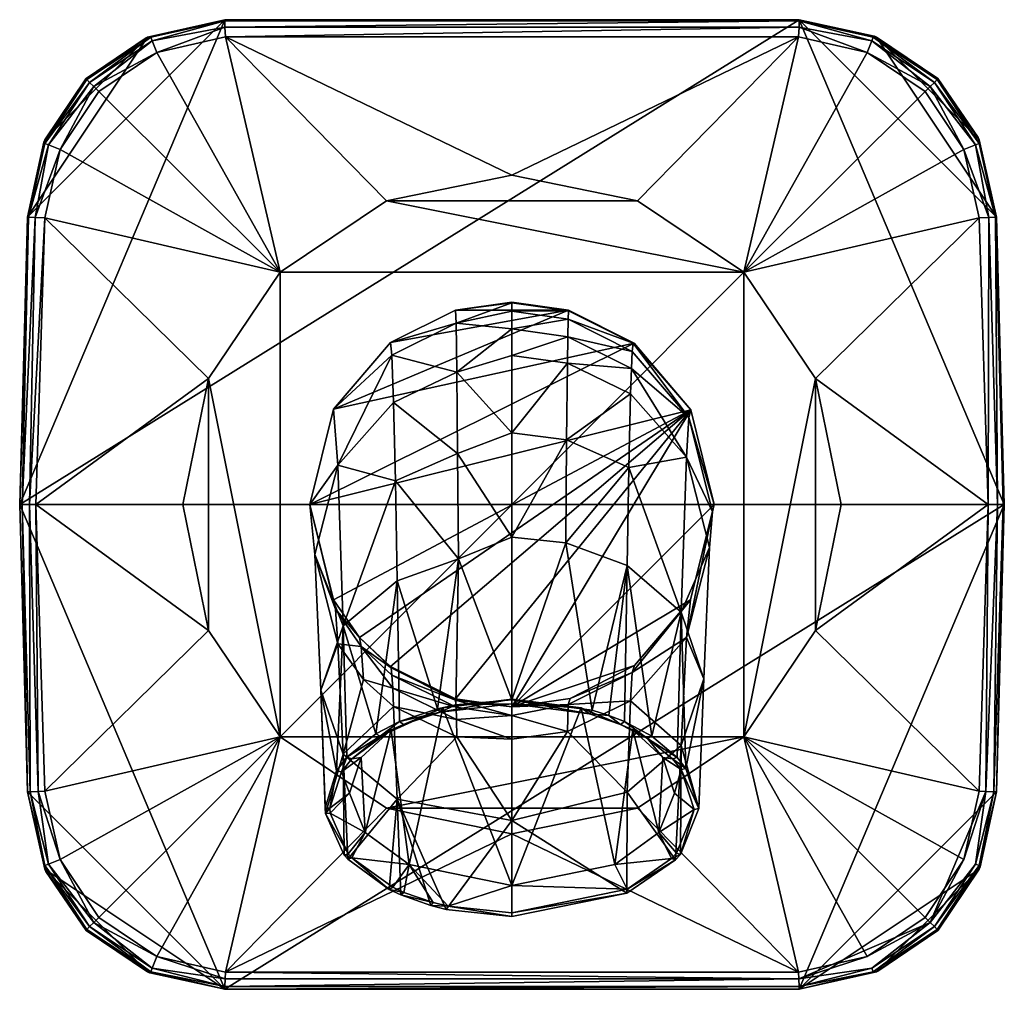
# Model space of a CAD drawing. Header units: centimetres. Extents: x 13.06 to 20.47, y 3.67 to 10.98.
import ezdxf

# ---------------------------------------------------------------- set-up
doc = ezdxf.new("R2010")
doc.units = ezdxf.units.CM
doc.layers.get('0').update_dxf_attribs({"true_color": 0x5890e1})

msp = doc.modelspace()

# ---------------------------------------------------------------- meshes
at = {"color": 214, "true_color": 0xb11c95}
mesh = msp.add_polyface(dxfattribs=at)
corners = [(13.1133, 9.4887, 2.9707), (13.0556, 7.3246, 3.9657), (13.1133, 9.4887, 3.9546), (13.2457, 10.0714, 2.9707), (14.0173, 10.843, 2.9707), (13.5565, 10.5322, 2.9707), (14.5999, 10.9753, 2.9707), (13.0556, 7.3246, 2.9707), (13.2375, 10.052, 3.952), (13.555, 10.5307, 3.9521), (14.0085, 10.8391, 3.9538), (15.0173, 9.073, 4.2407), (13.3617, 9.9977, 4.1035), (13.2461, 9.4833, 4.1057), (14.477, 8.2723, 4.2407), (13.1765, 7.3246, 4.1149), (13.1231, 9.4888, 4.0083), (13.1711, 9.487, 4.0741), (13.1286, 7.3246, 4.0958), (13.0751, 7.3246, 4.0403), (13.2445, 10.0442, 4.0047), (13.5616, 10.524, 4.0048), (13.5824, 10.5032, 4.0538), (13.6515, 10.4355, 4.1036), (14.0895, 10.7281, 4.1051), (13.6145, 10.4711, 4.0885), (14.0531, 10.8165, 4.0549), (13.2717, 10.0331, 4.0536), (14.0422, 10.8435, 4.0062)]
mesh.append_faces([[corners[k] for k in face] for face in [(0, 1, 2), (3, 4, 0), (3, 5, 4), (0, 6, 7), (2, 8, 0), (0, 8, 3), (3, 8, 9), (5, 9, 10), (4, 5, 10), (5, 3, 9), (11, 12, 13), (14, 13, 15), (2, 1, 16), (13, 17, 18), (17, 16, 19), (8, 2, 20), (21, 20, 22), (21, 10, 9), (8, 21, 9), (8, 20, 21), (12, 17, 13), (23, 24, 25), (26, 22, 25), (25, 22, 27), (17, 27, 16), (17, 12, 27), (2, 16, 20), (20, 16, 27), (22, 20, 27), (22, 28, 21), (21, 28, 10), (12, 23, 25), (12, 25, 27)]], dxfattribs={"color": 214})
mesh = msp.add_polyface(dxfattribs=at)
corners = [(15.4193, 8.0418, 4.2458), (15.86, 8.4491, 4.997), (15.8496, 8.5438, 4.2458), (16.3422, 8.6899, 5.0375), (16.764, 8.6464, 5.3856), (16.764, 8.78, 4.9171), (16.764, 8.8436, 4.4293), (16.3373, 8.7877, 4.2458), (16.764, 8.8486, 4.2458), (16.348, 8.3213, 5.9246), (17.1907, 8.7877, 4.2458), (14.5999, 10.9753, 2.9707), (14.5999, 10.9753, 3.9575), (18.9281, 10.9753, 2.9707), (14.0173, 10.843, 2.9707), (13.1133, 9.4887, 2.9707), (13.0556, 7.3246, 2.9707), (14.0085, 10.8391, 3.9538), (16.764, 9.8037, 4.2407), (14.6052, 10.8453, 4.1083), (15.818, 9.6123, 4.2407), (15.0173, 9.073, 4.2407), (14.0895, 10.7281, 4.1051), (13.6515, 10.4355, 4.1036), (13.3617, 9.9977, 4.1035), (14.477, 8.2723, 4.2407), (13.2461, 9.4833, 4.1057), (18.5107, 9.073, 4.2407), (14.0422, 10.8435, 4.0062), (13.5824, 10.5032, 4.0538), (14.0531, 10.8165, 4.0549), (14.5998, 10.9658, 4.0107), (14.6017, 10.9188, 4.0759), (13.6145, 10.4711, 4.0885), (18.9282, 10.9658, 4.0107), (18.9264, 10.9188, 4.0759)]
mesh.append_faces([[corners[k] for k in face] for face in [(0, 1, 2), (3, 4, 5), (6, 3, 5), (6, 7, 3), (6, 8, 7), (7, 2, 3), (3, 2, 1), (9, 3, 1), (9, 4, 3), (10, 0, 2), (7, 10, 2), (11, 12, 13), (14, 11, 15), (16, 11, 13), (14, 17, 12), (11, 14, 12), (18, 19, 20), (20, 19, 21), (21, 19, 22), (23, 21, 22), (23, 24, 21), (25, 21, 26), (21, 27, 20), (28, 29, 30), (31, 30, 32), (31, 28, 30), (31, 12, 28), (28, 12, 17), (30, 33, 22), (22, 19, 32), (34, 12, 31), (32, 34, 31), (32, 19, 35), (22, 32, 30)]], dxfattribs={"color": 214})
mesh = msp.add_polyface(dxfattribs=at)
corners = [(17.6307, 6.8656, 7.0126), (17.6445, 7.6022, 6.4447), (17.1685, 7.0363, 7.1709), (17.3685, 5.7749, 7.9585), (16.764, 5.8537, 8.0708), (16.764, 8.6464, 5.3856), (16.764, 8.4466, 5.8276), (17.1838, 8.587, 5.3711), (17.1809, 8.3888, 5.8069), (17.6635, 8.3494, 5.3128), (17.6573, 8.1577, 5.7244), (18.0777, 7.6817, 5.5546), (17.6698, 8.4777, 4.8749), (16.764, 7.8632, 6.6035), (17.1749, 7.811, 6.5718), (16.764, 7.0789, 7.2104), (17.6761, 8.539, 4.4179), (17.1867, 8.7195, 4.9087), (18.0385, 6.5143, 6.6868), (16.3606, 6.9147, 7.2563), (16.3541, 7.7079, 6.6691), (16.348, 8.3213, 5.9246), (16.3373, 5.8616, 4.2458), (18.1115, 8.0366, 4.2458), (16.764, 5.8006, 4.2458), (15.8496, 6.1054, 4.2458), (15.24, 7.3246, 4.2458), (17.6853, 8.5387, 4.2458), (17.1907, 8.7877, 4.2458), (15.4193, 8.0418, 4.2458), (18.288, 7.3246, 4.2458), (18.1089, 6.6077, 4.2458), (17.6859, 6.1111, 4.2458), (20.4724, 7.3246, 2.9707), (13.0556, 7.3246, 2.9707), (18.9281, 10.9753, 2.9707), (15.0173, 5.5763, 4.2407), (18.5107, 5.5763, 4.2407), (18.5107, 9.073, 4.2407)]
mesh.append_faces([[corners[k] for k in face] for face in [(0, 1, 2), (3, 2, 4), (3, 0, 2), (5, 6, 7), (7, 6, 8), (9, 8, 10), (11, 10, 1), (11, 9, 10), (9, 12, 7), (8, 9, 7), (6, 13, 8), (8, 13, 14), (10, 14, 1), (10, 8, 14), (13, 15, 14), (14, 15, 2), (1, 14, 2), (15, 4, 2), (12, 16, 17), (0, 18, 1), (4, 15, 19), (15, 13, 20), (13, 6, 21), (21, 6, 5), (22, 23, 24), (22, 25, 23), (23, 26, 27), (28, 27, 29), (23, 30, 24), (24, 30, 31), (32, 24, 31), (33, 34, 35), (36, 37, 38)]], dxfattribs={"color": 214})
mesh = msp.add_polyface(dxfattribs=at)
corners = [(17.6853, 8.5387, 4.2458), (17.1907, 8.7877, 4.2458), (17.6761, 8.539, 4.4179), (17.1896, 8.7826, 4.427), (17.1867, 8.7195, 4.9087), (16.764, 8.78, 4.9171), (16.764, 8.6464, 5.3856), (17.1838, 8.587, 5.3711), (16.764, 8.8486, 4.2458), (16.764, 8.8436, 4.4293), (17.6698, 8.4777, 4.8749), (16.3373, 8.7877, 4.2458), (18.9281, 10.9753, 2.9707), (14.5999, 10.9753, 3.9575), (18.9281, 10.9753, 3.9575), (19.5108, 10.843, 2.9707), (19.4932, 10.8504, 3.9539), (19.8765, 10.4355, 4.1036), (18.5107, 9.073, 4.2407), (20.1663, 9.9977, 4.1035), (19.4385, 10.7281, 4.1051), (18.9228, 10.8453, 4.1083), (17.71, 9.6123, 4.2407), (16.764, 9.8037, 4.2407), (14.6052, 10.8453, 4.1083), (19.051, 8.2723, 4.2407), (20.2819, 9.4833, 4.1057), (15.818, 9.6123, 4.2407), (18.9282, 10.9658, 4.0107), (14.6017, 10.9188, 4.0759), (18.9264, 10.9188, 4.0759), (19.4858, 10.8435, 4.0062), (19.4749, 10.8165, 4.0549), (19.9135, 10.4711, 4.0885)]
mesh.append_faces([[corners[k] for k in face] for face in [(0, 1, 2), (2, 1, 3), (4, 3, 5), (6, 4, 5), (6, 7, 4), (1, 8, 3), (3, 8, 9), (5, 3, 9), (7, 10, 4), (3, 4, 2), (11, 8, 1), (12, 13, 14), (12, 14, 15), (15, 14, 16), (17, 18, 19), (17, 20, 18), (18, 20, 21), (22, 21, 23), (22, 18, 21), (21, 24, 23), (18, 25, 26), (18, 22, 27), (27, 22, 23), (14, 13, 28), (29, 30, 28), (30, 24, 21), (16, 14, 31), (21, 20, 30), (28, 31, 14), (28, 32, 31), (28, 30, 32), (32, 30, 20), (20, 33, 32)]], dxfattribs={"color": 214})
mesh = msp.add_polyface(dxfattribs=at)
corners = [(20.4147, 9.4887, 2.9707), (20.4147, 9.4887, 3.9546), (20.4724, 7.3246, 2.9707), (18.9281, 10.9753, 2.9707), (19.5108, 10.843, 2.9707), (20.2823, 10.0714, 2.9707), (19.9715, 10.5322, 2.9707), (18.5107, 9.073, 4.2407), (20.2819, 9.4833, 4.1057), (20.1663, 9.9977, 4.1035), (19.9664, 10.524, 4.0048), (19.4858, 10.8435, 4.0062), (19.9456, 10.5032, 4.0538), (20.2835, 10.0442, 4.0047), (20.2563, 10.0331, 4.0536), (20.4049, 9.4888, 4.0083), (20.3569, 9.487, 4.0741), (20.2751, 10.0879, 3.952), (19.9715, 10.5323, 3.9521), (19.4932, 10.8504, 3.9539), (19.4385, 10.7281, 4.1051), (19.8765, 10.4355, 4.1036), (19.9135, 10.4711, 4.0885), (19.4749, 10.8165, 4.0549), (20.4637, 7.3246, 4.0168), (20.4204, 7.3246, 4.0805), (20.3515, 7.3246, 4.1149)]
mesh.append_faces([[corners[k] for k in face] for face in [(0, 1, 2), (2, 3, 0), (3, 4, 0), (0, 4, 5), (5, 4, 6), (7, 8, 9), (10, 11, 12), (13, 12, 14), (15, 14, 16), (15, 13, 14), (15, 1, 13), (13, 1, 17), (10, 17, 18), (19, 10, 18), (19, 11, 10), (20, 21, 22), (22, 21, 9), (16, 9, 8), (14, 22, 9), (22, 14, 12), (23, 12, 11), (12, 23, 22), (12, 13, 10), (10, 13, 17), (24, 1, 15), (25, 15, 16), (26, 16, 8), (19, 18, 6), (19, 6, 4), (9, 16, 14)]], dxfattribs={"color": 214})
mesh.append_faces([[corners[k] for k in face] for face in [(17, 1, 0), (0, 5, 17), (18, 17, 5), (5, 6, 18)]], dxfattribs={"vtx2": -1, "color": 214})
mesh = msp.add_polyface(dxfattribs=at)
corners = [(15.4193, 8.0418, 4.2458), (15.4529, 7.621, 5.6513), (15.86, 8.4491, 4.997), (15.24, 7.3246, 4.2458), (15.2781, 6.9476, 5.3885), (15.4926, 6.4116, 6.7589), (15.323, 5.9277, 6.2808), (15.4418, 5.319, 7.3072), (15.4346, 6.5364, 4.6748), (15.4529, 6.2742, 5.1256), (15.6288, 6.255, 4.6275), (15.6445, 6.0068, 5.0213), (15.4926, 5.4439, 5.8026), (15.4193, 6.6075, 4.2458), (15.6158, 6.3226, 4.2458), (13.0556, 7.3246, 2.9707), (13.0556, 7.3246, 3.9657), (13.1133, 9.4887, 2.9707), (13.1133, 5.1606, 3.9546), (14.285, 7.3246, 4.2407), (14.477, 8.2723, 4.2407), (13.1765, 7.3246, 4.1149), (13.2461, 5.166, 4.1057), (14.477, 6.377, 4.2407), (15.0173, 9.073, 4.2407), (15.0173, 5.5763, 4.2407), (13.1231, 9.4888, 4.0083), (13.0751, 7.3246, 4.0403), (13.1711, 9.487, 4.0741), (13.1286, 7.3246, 4.0958), (13.2461, 9.4833, 4.1057), (13.1941, 5.1634, 4.0891), (13.1351, 5.1609, 4.033)]
mesh.append_faces([[corners[k] for k in face] for face in [(0, 1, 2), (0, 3, 1), (1, 3, 4), (5, 4, 6), (7, 5, 6), (4, 3, 8), (9, 8, 10), (11, 9, 10), (11, 12, 9), (3, 13, 8), (8, 13, 14), (14, 10, 8), (6, 4, 9), (12, 6, 9), (9, 4, 8), (4, 5, 1), (15, 16, 17), (15, 18, 16), (19, 20, 21), (22, 23, 21), (21, 23, 19), (24, 20, 25), (25, 20, 23), (23, 20, 19), (26, 16, 27), (28, 27, 29), (30, 29, 21), (22, 21, 31), (31, 21, 29), (32, 29, 27), (18, 27, 16), (18, 32, 27), (32, 31, 29)]], dxfattribs={"color": 214})
mesh = msp.add_polyface(dxfattribs=at)
corners = [(17.6859, 6.1111, 4.2458), (18.1089, 6.6077, 4.2458), (17.6698, 6.06, 4.5363), (18.0777, 6.3219, 5.0691), (18.2736, 7.2689, 4.7056), (18.2529, 7.0018, 5.3118), (18.0777, 7.6817, 5.5546), (18.0385, 6.5143, 6.6868), (17.6445, 7.6022, 6.4447), (17.8183, 5.5795, 7.6792), (17.6307, 6.8656, 7.0126), (18.2085, 6.0125, 6.2213), (17.6853, 8.5387, 4.2458), (17.6761, 8.539, 4.4179), (18.1115, 8.0366, 4.2458), (18.096, 7.98, 4.8052), (17.6635, 8.3494, 5.3128), (18.288, 7.3246, 4.2458), (17.6698, 8.4777, 4.8749), (20.4724, 7.3246, 2.9707), (20.4147, 9.4887, 3.9546), (20.4724, 7.3246, 3.9657), (20.4147, 5.1606, 2.9707), (19.2431, 7.3246, 4.2407), (20.3515, 7.3246, 4.1149), (19.051, 8.2723, 4.2407), (20.2819, 9.4833, 4.1057), (20.2819, 5.166, 4.1057), (19.051, 6.377, 4.2407), (18.5107, 9.073, 4.2407), (18.5107, 5.5763, 4.2407), (20.4637, 7.3246, 4.0168), (20.4204, 7.3246, 4.0805), (20.3569, 9.487, 4.0741), (20.4049, 9.4888, 4.0083), (20.4147, 5.1606, 3.9546), (20.393, 5.1609, 4.033), (20.3339, 5.1634, 4.0891)]
mesh.append_faces([[corners[k] for k in face] for face in [(0, 1, 2), (2, 1, 3), (3, 1, 4), (5, 4, 6), (7, 6, 8), (9, 7, 10), (11, 3, 5), (7, 5, 6), (7, 11, 5), (12, 13, 14), (6, 15, 16), (6, 4, 15), (15, 4, 17), (14, 15, 17), (14, 13, 15), (15, 13, 18), (17, 4, 1), (15, 18, 16), (4, 5, 3), (19, 20, 21), (19, 21, 22), (23, 24, 25), (25, 24, 26), (27, 24, 28), (28, 24, 23), (29, 30, 25), (25, 30, 28), (23, 25, 28), (21, 20, 31), (24, 32, 33), (32, 31, 34), (21, 31, 35), (36, 31, 32), (37, 32, 24)]], dxfattribs={"color": 214})
mesh = msp.add_polyface(dxfattribs=at)
corners = [(15.8537, 6.0955, 4.3839), (16.3392, 5.8522, 4.3681), (15.86, 6.0405, 4.5913), (15.6288, 6.255, 4.6275), (15.8663, 5.9419, 4.7799), (15.6445, 6.0068, 5.0213), (15.8725, 5.8029, 4.9417), (16.3422, 5.7997, 4.5508), (15.738, 5.5974, 7.7049), (15.8994, 6.7502, 7.0937), (15.4926, 6.4116, 6.7589), (15.9177, 5.6905, 7.8378), (16.2035, 5.7865, 7.975), (16.3606, 6.9147, 7.2563), (16.3415, 5.8162, 8.0174), (16.764, 5.8537, 8.0708), (16.764, 7.0789, 7.2104), (16.3541, 7.7079, 6.6691), (15.8855, 7.5038, 6.5367), (15.8725, 8.0923, 5.8352), (15.4529, 7.621, 5.6513), (15.86, 8.4491, 4.997), (16.764, 7.8632, 6.6035), (16.348, 8.3213, 5.9246), (15.6158, 6.3226, 4.2458), (15.8496, 6.1054, 4.2458), (16.3373, 5.8616, 4.2458), (18.1115, 8.0366, 4.2458), (15.4193, 6.6075, 4.2458), (15.24, 7.3246, 4.2458), (17.6853, 8.5387, 4.2458), (15.4193, 8.0418, 4.2458), (20.4724, 7.3246, 2.9707), (14.5999, 3.674, 2.9707), (13.0556, 7.3246, 2.9707), (15.0173, 9.073, 4.2407), (15.0173, 5.5763, 4.2407), (18.5107, 9.073, 4.2407)]
mesh.append_faces([[corners[k] for k in face] for face in [(0, 1, 2), (3, 2, 4), (5, 4, 6), (7, 4, 2), (1, 7, 2), (8, 9, 10), (8, 11, 9), (9, 11, 12), (13, 12, 14), (15, 13, 14), (13, 16, 17), (18, 17, 19), (20, 19, 21), (17, 22, 23), (19, 23, 21), (19, 17, 23), (5, 3, 4), (3, 24, 0), (2, 3, 0), (24, 25, 0), (0, 25, 26), (1, 0, 26), (20, 10, 18), (19, 20, 18), (10, 9, 18), (18, 9, 13), (17, 18, 13), (13, 9, 12), (27, 25, 24), (28, 27, 24), (28, 29, 27), (30, 29, 31), (32, 33, 34), (35, 36, 37)]], dxfattribs={"color": 214})
mesh = msp.add_polyface(dxfattribs=at)
corners = [(13.1133, 5.1606, 2.9707), (13.1133, 5.1606, 3.9546), (13.0556, 7.3246, 2.9707), (14.0173, 3.8063, 2.9707), (13.2457, 4.5779, 2.9707), (14.5999, 3.674, 2.9707), (13.5565, 4.1171, 2.9707), (13.2529, 4.5614, 3.952), (15.0173, 5.5763, 4.2407), (13.3617, 4.6516, 4.1035), (13.6515, 4.2138, 4.1036), (13.2461, 5.166, 4.1057), (13.1941, 5.1634, 4.0891), (13.6145, 4.1782, 4.0885), (14.0895, 3.9211, 4.1051), (13.2717, 4.6162, 4.0536), (13.5824, 4.1461, 4.0538), (13.2445, 4.6051, 4.0047), (13.5616, 4.1253, 4.0048), (13.5565, 4.117, 3.9521), (14.0348, 3.7989, 3.9539), (14.0422, 3.8058, 4.0062), (14.0531, 3.8328, 4.0549), (13.1351, 5.1609, 4.033)]
mesh.append_faces([[corners[k] for k in face] for face in [(0, 1, 2), (3, 4, 5), (3, 6, 4), (4, 0, 5), (5, 0, 2), (8, 9, 10), (8, 11, 9), (11, 12, 9), (10, 13, 14), (10, 9, 13), (13, 9, 15), (16, 15, 17), (18, 17, 7), (19, 18, 7), (19, 20, 18), (18, 20, 21), (16, 21, 22), (1, 17, 23), (1, 7, 17), (22, 13, 16), (16, 13, 15), (21, 16, 18), (18, 16, 17), (12, 23, 15), (15, 23, 17), (20, 19, 6), (20, 6, 3), (9, 12, 15), (14, 13, 22)]], dxfattribs={"color": 214})
mesh.append_faces([[corners[k] for k in face] for face in [(1, 0, 4), (4, 7, 1), (19, 7, 4), (4, 6, 19)]], dxfattribs={"vtx2": -1, "color": 214})
mesh = msp.add_polyface(dxfattribs=at)
corners = [(17.9962, 4.6487, 6.35), (18.0385, 5.5106, 5.7557), (18.0329, 4.6903, 6.4093), (18.0385, 6.5143, 6.6868), (18.0085, 5.4204, 7.4521), (18.0742, 5.3372, 7.3333), (18.2085, 6.0125, 6.2213), (18.1702, 5.036, 6.9031), (18.0777, 6.3219, 5.0691), (17.9722, 5.4092, 7.4361), (18.0375, 5.329, 7.3216), (18.1355, 5.029, 6.893), (18.0023, 4.6985, 6.4211), (17.9662, 4.6582, 6.3634), (17.9882, 5.1505, 6.8097), (17.8693, 4.8556, 6.3885), (20.4724, 7.3246, 2.9707), (18.9281, 3.674, 2.9707), (14.5999, 3.674, 2.9707), (19.5108, 3.8063, 2.9707), (19.5195, 3.8102, 3.9538), (18.9281, 3.674, 3.9575), (19.4385, 3.9211, 4.1051), (18.5107, 5.5763, 4.2407), (18.9228, 3.804, 4.1083), (19.8765, 4.2138, 4.1036), (20.1663, 4.6516, 4.1035), (20.2819, 5.166, 4.1057), (19.051, 6.377, 4.2407), (17.71, 5.037, 4.2407), (18.9253, 3.7529, 4.091), (19.9135, 4.1782, 4.0885), (19.4749, 3.8328, 4.0549), (19.4858, 3.8058, 4.0062), (18.9278, 3.6952, 4.035)]
mesh.append_faces([[corners[k] for k in face] for face in [(0, 1, 2), (3, 4, 5), (6, 5, 7), (1, 7, 2), (1, 6, 7), (1, 8, 6), (3, 5, 6), (4, 9, 5), (5, 9, 10), (7, 10, 11), (2, 11, 12), (13, 2, 12), (13, 0, 2), (2, 7, 11), (7, 5, 10), (10, 14, 11), (11, 14, 15), (12, 11, 15), (16, 17, 18), (19, 20, 21), (17, 19, 21), (22, 23, 24), (22, 25, 23), (23, 25, 26), (27, 28, 23), (23, 29, 24), (24, 30, 22), (22, 30, 31), (31, 30, 32), (21, 33, 34), (21, 20, 33), (30, 34, 32), (32, 34, 33)]], dxfattribs={"color": 214})
mesh = msp.add_polyface(dxfattribs=at)
corners = [(20.4724, 7.3246, 2.9707), (20.4147, 5.1606, 2.9707), (18.9281, 3.674, 2.9707), (20.2823, 4.5779, 2.9707), (19.5108, 3.8063, 2.9707), (19.9715, 4.1171, 2.9707), (20.4724, 7.3246, 3.9657), (20.4147, 5.1606, 3.9546), (20.2905, 4.5973, 3.952), (19.973, 4.1186, 3.9521), (19.5195, 3.8102, 3.9538), (20.2819, 5.166, 4.1057), (18.5107, 5.5763, 4.2407), (20.1663, 4.6516, 4.1035), (19.8765, 4.2138, 4.1036), (19.9135, 4.1782, 4.0885), (19.4385, 3.9211, 4.1051), (19.9456, 4.1461, 4.0538), (19.4749, 3.8328, 4.0549), (19.4858, 3.8058, 4.0062), (19.9664, 4.1253, 4.0048), (20.2835, 4.6051, 4.0047), (20.2563, 4.6162, 4.0536), (20.3339, 5.1634, 4.0891), (20.393, 5.1609, 4.033), (20.4637, 7.3246, 4.0168), (20.3515, 7.3246, 4.1149), (20.4204, 7.3246, 4.0805)]
mesh.append_faces([[corners[k] for k in face] for face in [(0, 1, 2), (2, 1, 3), (4, 3, 5), (4, 2, 3), (1, 6, 7), (7, 8, 1), (1, 8, 3), (3, 8, 9), (5, 9, 10), (4, 5, 10), (5, 3, 9), (11, 12, 13), (14, 15, 13), (14, 16, 15), (17, 18, 19), (20, 19, 10), (9, 20, 10), (9, 8, 20), (20, 8, 21), (17, 21, 22), (15, 22, 23), (13, 23, 11), (13, 15, 23), (8, 7, 21), (21, 7, 24), (22, 24, 23), (22, 21, 24), (22, 15, 17), (17, 15, 18), (21, 17, 20), (20, 17, 19), (7, 25, 24), (11, 23, 26), (23, 24, 27)]], dxfattribs={"color": 214})
mesh = msp.add_polyface(dxfattribs=at)
corners = [(16.764, 5.7364, 4.5475), (16.764, 5.8006, 4.2458), (17.1867, 5.8182, 4.5025), (17.1809, 5.6147, 4.8168), (17.6573, 5.8459, 4.8993), (17.6307, 5.1593, 5.4299), (18.0385, 5.5106, 5.7557), (16.764, 5.5569, 4.7961), (17.6859, 6.1111, 4.2458), (17.6698, 6.06, 4.5363), (17.2018, 5.8649, 4.2458), (18.0777, 6.3219, 5.0691), (17.3685, 5.7749, 7.9585), (17.4935, 5.7361, 7.903), (17.6307, 6.8656, 7.0126), (17.6104, 5.6904, 7.8377), (17.8183, 5.5795, 7.6792), (18.0085, 5.4204, 7.4521), (18.0385, 6.5143, 6.6868), (16.345, 5.7059, 4.7147), (16.764, 5.8537, 8.0708), (16.764, 5.8236, 8.0279), (17.3468, 5.749, 7.9214), (17.5819, 5.6684, 7.8062), (17.7846, 5.5625, 7.6549), (17.9722, 5.4092, 7.4361), (16.764, 5.8598, 7.8227), (17.2842, 5.7932, 7.7277), (17.675, 5.6267, 7.4898), (17.9007, 5.4183, 7.1924)]
mesh.append_faces([[corners[k] for k in face] for face in [(0, 1, 2), (3, 2, 4), (5, 4, 6), (0, 3, 7), (0, 2, 3), (8, 9, 10), (4, 11, 6), (4, 9, 11), (4, 2, 9), (9, 2, 10), (10, 2, 1), (12, 13, 14), (14, 13, 15), (16, 14, 15), (16, 17, 18), (5, 3, 4), (7, 19, 0), (8, 10, 1), (20, 21, 22), (12, 22, 13), (12, 20, 22), (22, 23, 13), (13, 23, 15), (15, 23, 24), (16, 24, 17), (16, 15, 24), (24, 25, 17), (26, 27, 21), (21, 27, 22), (22, 27, 23), (23, 27, 28), (24, 28, 29), (24, 23, 28)]], dxfattribs={"color": 214})
mesh = msp.add_polyface(dxfattribs=at)
corners = [(15.3939, 4.9993, 6.8507), (15.5301, 4.6933, 6.4137), (15.6587, 4.8556, 6.3885), (15.5398, 5.1505, 6.8097), (15.3924, 5.0377, 6.9056), (15.4786, 5.3113, 7.2963), (15.6273, 5.4183, 7.1924), (15.4926, 5.4439, 5.8026), (15.5268, 4.6538, 6.3573), (15.4994, 4.6849, 6.4016), (15.3597, 4.9982, 6.8492), (15.323, 5.9277, 6.2808), (15.3577, 5.0377, 6.9056), (15.4418, 5.319, 7.3072), (15.4926, 6.4116, 6.7589), (15.5206, 5.4217, 7.454), (15.557, 4.6631, 6.3706), (15.557, 5.4105, 7.4379), (14.5999, 3.674, 2.9707), (14.5999, 3.674, 3.9575), (14.0173, 3.8063, 2.9707), (14.0348, 3.7989, 3.9539), (15.0173, 5.5763, 4.2407), (14.6052, 3.804, 4.1083), (15.818, 5.037, 4.2407), (14.0895, 3.9211, 4.1051), (13.6515, 4.2138, 4.1036), (14.477, 6.377, 4.2407), (13.2461, 5.166, 4.1057), (14.0531, 3.8328, 4.0549), (14.6027, 3.7529, 4.091), (14.0422, 3.8058, 4.0062), (14.6002, 3.6952, 4.035)]
mesh.append_faces([[corners[k] for k in face] for face in [(0, 1, 2), (3, 0, 2), (3, 4, 0), (3, 5, 4), (3, 6, 5), (7, 8, 9), (10, 7, 9), (10, 11, 7), (10, 12, 11), (11, 12, 13), (14, 13, 15), (16, 9, 8), (16, 1, 9), (9, 1, 10), (10, 1, 0), (4, 10, 0), (4, 12, 10), (4, 13, 12), (4, 5, 13), (13, 5, 15), (15, 5, 17), (18, 19, 20), (20, 19, 21), (22, 23, 24), (22, 25, 23), (22, 26, 25), (22, 27, 28), (29, 30, 25), (25, 30, 23), (21, 19, 31), (31, 19, 32), (29, 32, 30), (29, 31, 32)]], dxfattribs={"color": 214})
mesh = msp.add_polyface(dxfattribs=at)
corners = [(15.4786, 5.3113, 7.2963), (15.6273, 5.4183, 7.1924), (15.557, 5.4105, 7.4379), (15.8531, 5.6267, 7.4898), (15.7712, 5.5797, 7.6795), (16.2438, 5.7932, 7.7277), (15.9462, 5.6685, 7.8063), (16.2237, 5.76, 7.937), (16.764, 5.8598, 7.8227), (16.764, 5.8236, 8.0279), (16.764, 4.4554, 5.817), (15.9901, 4.6135, 6.0428), (15.6587, 4.8556, 6.3885), (16.3373, 5.8616, 4.2458), (16.764, 5.8006, 4.2458), (16.3392, 5.8522, 4.3681), (15.4926, 5.4439, 5.8026), (15.8725, 5.8029, 4.9417), (15.8994, 5.1053, 5.4678), (16.764, 4.9461, 5.2321), (16.348, 5.574, 4.8523), (16.345, 5.7059, 4.7147), (15.8663, 5.9419, 4.7799), (16.764, 5.7364, 4.5475), (16.3422, 5.7997, 4.5508), (15.738, 5.5974, 7.7049), (15.4926, 6.4116, 6.7589), (15.5206, 5.4217, 7.454), (15.6445, 6.0068, 5.0213), (16.764, 5.5569, 4.7961), (15.9177, 5.6905, 7.8378), (16.2035, 5.7865, 7.975), (16.3415, 5.8162, 8.0174), (16.764, 5.8537, 8.0708), (15.0173, 5.5763, 4.2407), (15.818, 5.037, 4.2407), (18.5107, 5.5763, 4.2407)]
mesh.append_faces([[corners[k] for k in face] for face in [(0, 1, 2), (2, 1, 3), (4, 3, 5), (6, 5, 7), (6, 4, 5), (5, 8, 7), (7, 8, 9), (4, 2, 3), (5, 10, 8), (5, 3, 11), (12, 3, 1), (13, 14, 15), (16, 17, 18), (19, 18, 20), (20, 18, 17), (21, 17, 22), (15, 23, 24), (15, 14, 23), (25, 26, 27), (28, 17, 16), (22, 24, 21), (21, 24, 23), (29, 20, 21), (21, 20, 17), (4, 27, 2), (4, 25, 27), (4, 30, 25), (4, 6, 30), (30, 6, 7), (31, 7, 32), (31, 30, 7), (7, 9, 32), (32, 9, 33), (34, 35, 36)]], dxfattribs={"color": 214})
mesh = msp.add_polyface(dxfattribs=at)
corners = [(17.9882, 5.1505, 6.8097), (17.9007, 5.4183, 7.1924), (17.8693, 4.8556, 6.3885), (17.675, 5.6267, 7.4898), (17.5379, 4.6135, 6.0428), (17.2842, 5.7932, 7.7277), (16.764, 4.4554, 5.817), (16.764, 5.8598, 7.8227), (17.9962, 4.6487, 6.35), (17.6307, 5.1593, 5.4299), (18.0385, 5.5106, 5.7557), (17.6288, 4.3969, 5.9904), (16.764, 4.9461, 5.2321), (17.1809, 5.6147, 4.8168), (16.764, 5.5569, 4.7961), (16.764, 4.2219, 5.7404), (16.348, 5.574, 4.8523), (17.9662, 4.6582, 6.3634), (17.6311, 4.4272, 6.0337), (16.764, 4.2501, 5.7807), (17.9722, 5.4092, 7.4361), (18.0375, 5.329, 7.3216), (17.7846, 5.5625, 7.6549), (18.0023, 4.6985, 6.4211), (18.9281, 3.674, 2.9707), (18.9281, 3.674, 3.9575), (14.5999, 3.674, 2.9707), (18.9228, 3.804, 4.1083), (17.71, 5.037, 4.2407), (16.764, 4.8456, 4.2407), (14.6052, 3.804, 4.1083), (15.818, 5.037, 4.2407), (18.5107, 5.5763, 4.2407), (18.9253, 3.7529, 4.091), (14.6002, 3.6952, 4.035), (18.9278, 3.6952, 4.035), (14.5999, 3.674, 3.9575)]
mesh.append_faces([[corners[k] for k in face] for face in [(0, 1, 2), (2, 1, 3), (4, 3, 5), (6, 5, 7), (4, 2, 3), (4, 5, 6), (8, 9, 10), (8, 11, 9), (9, 11, 12), (13, 12, 14), (15, 12, 11), (12, 13, 9), (12, 16, 14), (17, 18, 8), (8, 18, 11), (11, 18, 19), (15, 11, 19), (20, 1, 21), (20, 22, 1), (1, 0, 21), (23, 2, 17), (2, 4, 17), (17, 4, 18), (18, 4, 6), (19, 18, 6), (24, 25, 26), (27, 28, 29), (30, 27, 29), (29, 28, 31), (31, 28, 32), (27, 30, 33), (34, 35, 33), (35, 36, 25)]], dxfattribs={"color": 214})
mesh = msp.add_polyface(dxfattribs=at)
corners = [(16.764, 4.2501, 5.7807), (16.764, 4.4554, 5.817), (16.2844, 4.2998, 5.8518), (15.9901, 4.6135, 6.0428), (16.1712, 4.3274, 5.8912), (15.9496, 4.4039, 6.0003), (15.5301, 4.6933, 6.4137), (15.557, 4.6631, 6.3706), (15.6587, 4.8556, 6.3885), (15.8654, 4.4426, 6.0556), (16.2438, 5.7932, 7.7277), (15.8531, 5.6267, 7.4898), (15.5398, 5.1505, 6.8097), (15.6273, 5.4183, 7.1924), (15.5268, 4.6538, 6.3573), (15.8994, 5.1053, 5.4678), (15.8392, 4.4257, 6.0316), (16.2678, 4.2752, 5.8166), (16.764, 4.9461, 5.2321), (16.764, 4.2219, 5.7404), (16.152, 4.3045, 5.8584), (15.9254, 4.3851, 5.9735), (15.4926, 5.4439, 5.8026), (14.5999, 3.674, 2.9707), (18.9281, 3.674, 3.9575), (14.5999, 3.674, 3.9575), (14.6052, 3.804, 4.1083), (16.764, 4.8456, 4.2407), (15.818, 5.037, 4.2407), (18.9253, 3.7529, 4.091), (14.6027, 3.7529, 4.091), (14.6002, 3.6952, 4.035), (18.9278, 3.6952, 4.035)]
mesh.append_faces([[corners[k] for k in face] for face in [(0, 1, 2), (2, 1, 3), (4, 3, 5), (4, 2, 3), (6, 7, 8), (8, 7, 3), (3, 7, 9), (5, 3, 9), (10, 3, 1), (3, 11, 8), (12, 8, 13), (14, 15, 16), (17, 15, 18), (19, 17, 18), (17, 20, 15), (15, 20, 21), (16, 15, 21), (15, 14, 22), (20, 17, 2), (4, 20, 2), (4, 21, 20), (4, 5, 21), (21, 5, 16), (16, 5, 9), (7, 16, 9), (7, 14, 16), (19, 0, 2), (17, 19, 2), (23, 24, 25), (26, 27, 28), (29, 26, 30), (31, 29, 30), (31, 25, 32)]], dxfattribs={"color": 214})

doc.saveas('drawing.dxf')
